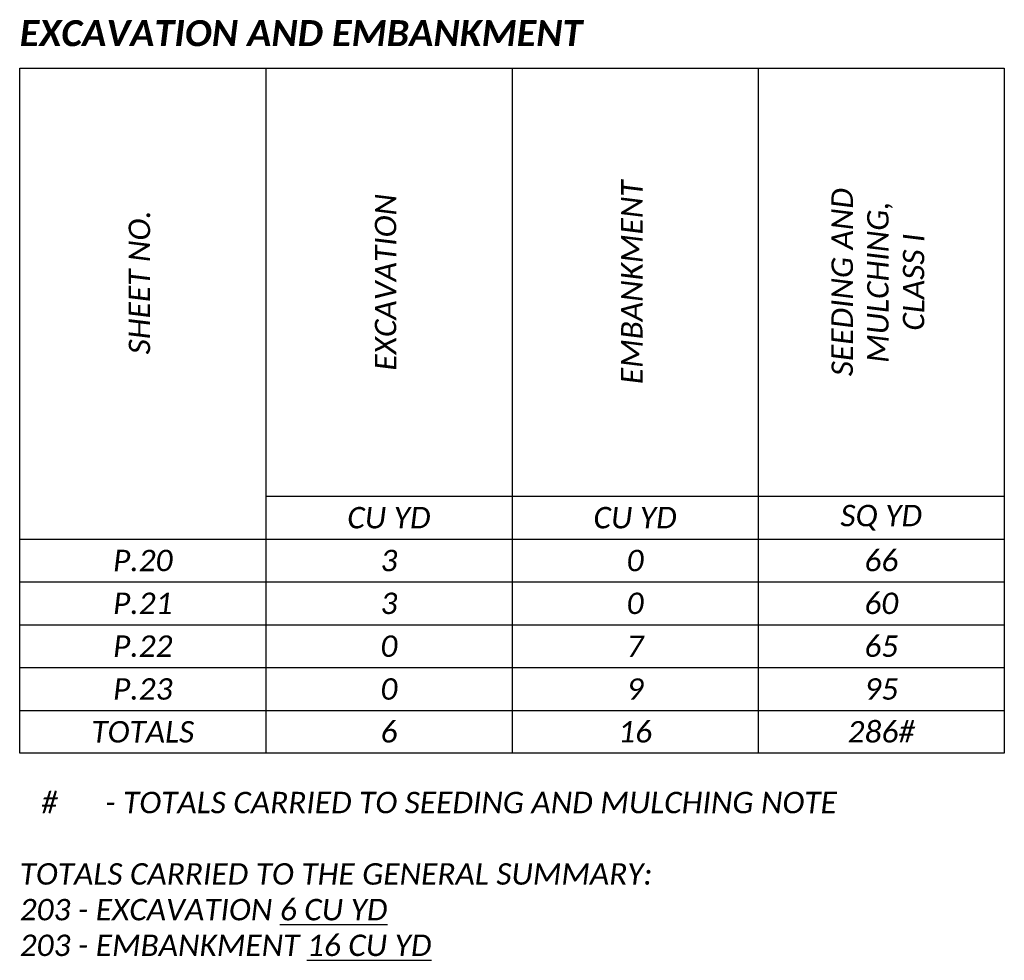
# Paper-space layout 'Layout1' of a CAD drawing. Header units: feet. Extents: x -10.5 to 42.8, y -4.9 to 21.2.
# Tile 1 of 4: x -10.5 to -4, y 1 to 7.1. Entities that reach past the tile are written whole.
import ezdxf

# ---------------------------------------------------------------- set-up
doc = ezdxf.new("R2010")
doc.units = ezdxf.units.FT
doc.header["$MEASUREMENT"] = 0
for name, color, linetype in [('SH_Border', 7, 'Continuous'), ('SH_Text', 7, 'Continuous'), ('SH_TextH', 4, 'Continuous'), ('SH_TextM', 7, 'Continuous')]:
    doc.layers.add(name, color=color, linetype=linetype)
doc.styles.add('Slanted Normal (0.125) Font 31', font='calibrii.ttf', dxfattribs={"height": 0.125})
doc.styles.add('Slanted Normal (0.14) Font 31', font='calibrii.ttf', dxfattribs={"height": 0.14})
doc.styles.add('Slanted Sub-Title (0.17) Font 31', font='calibrii.ttf', dxfattribs={"height": 0.17})

psp = doc.layouts.get("Layout1")

# ---------------------------------------------------------------- linework, layer by layer
at = {"layer": 'SH_Border'}
psp.add_lwpolyline([(-10.4795, 6.7949), (-4.0395, 6.7949), (-4.0395, 2.316), (-10.4795, 2.316)], close=True, dxfattribs=at)
for points in [[(-10.4795, 6.7949), (-4.0395, 6.7949)], [(-8.8695, 6.7949), (-8.8695, 2.316)], [(-7.2595, 6.7949), (-7.2595, 2.316)], [(-5.6495, 6.7949), (-5.6495, 2.316)], [(-4.0395, 3.996), (-8.8695, 3.996)], [(-10.4795, 3.716), (-4.0395, 3.716)], [(-4.0395, 3.436), (-10.4795, 3.436)], [(-10.4795, 3.156), (-4.0395, 3.156)], [(-4.0395, 2.876), (-10.4795, 2.876)], [(-10.4795, 2.596), (-4.0395, 2.596)]]:
    psp.add_lwpolyline(points, dxfattribs=at)

# ---------------------------------------------------------------- texts
at = {"layer": 'SH_Text', "insert": (-10.4795, 2.0643), "char_height": 0.14, "width": 6.537451, "attachment_point": 1, "style": 'Slanted Normal (0.14) Font 31'}
psp.add_mtext('\\pxi-3,l4,t4;#^I- TOTALS CARRIED TO SEEDING AND MULCHING NOTE\\P\\pi0,l0,tz;\\PTOTALS CARRIED TO THE GENERAL SUMMARY:\\P203 - EXCAVATION {\\L6 CU YD\\P}203 - EMBANKMENT {\\L16 CU YD}', dxfattribs=at)
at = {"layer": 'SH_TextH', "insert": (-10.4795, 7.1094), "char_height": 0.17, "width": 6.433431, "attachment_point": 1, "style": 'Slanted Sub-Title (0.17) Font 31'}
psp.add_mtext('{\\fCalibri|b1|i1|c0|p34;\\C4;EXCAVATION AND EMBANKMENT}', dxfattribs=at)
at = {"layer": 'SH_TextM', "char_height": 0.14, "width": 1.61, "attachment_point": 5, "rotation": 90, "style": 'Slanted Normal (0.125) Font 31'}
for s, insert in [('{\\fCalibri|b0|i1|c0|p34;EMBANKMENT}', (-6.4758, 5.3954)), ('{\\fCalibri|b0|i1|c0|p34;SEEDING AND MULCHING, CLASS I}', (-4.8658, 5.3966)), ('{\\fCalibri|b0|i1|c0|p34;EXCAVATION}', (-8.0858, 5.3954)), ('{\\fCalibri|b0|i1|c0|p34;SHEET NO.}', (-9.6958, 5.3954))]:
    psp.add_mtext(s, dxfattribs=dict(at, insert=insert))
at = {"layer": 'SH_TextM', "char_height": 0.14, "width": 1.61, "attachment_point": 5, "style": 'Slanted Normal (0.125) Font 31'}
for s, insert in [('{\\fCalibri|b0|i1|c0|p34;CU YD}', (-8.0645, 3.856)), ('{\\fCalibri|b0|i1|c0|p34;CU YD}', (-6.4545, 3.856)), ('{\\fCalibri|b0|i1|c0|p34;SQ YD}', (-4.8445, 3.856)), ('P.20', (-9.6745, 3.576)), ('{\\fCalibri|b0|i1|c0|p34;3}', (-8.0645, 3.576)), ('{\\fCalibri|b0|i1|c0|p34;0}', (-6.4545, 3.576)), ('{\\fCalibri|b0|i1|c0|p34;66}', (-4.8445, 3.576)), ('{\\fCalibri|b0|i1|c0|p34;P.21}', (-9.6745, 3.296)), ('{\\fCalibri|b0|i1|c0|p34;3}', (-8.0645, 3.296)), ('{\\fCalibri|b0|i1|c0|p34;0}', (-6.4545, 3.296)), ('{\\fCalibri|b0|i1|c0|p34;60}', (-4.8445, 3.296)), ('{\\fCalibri|b0|i1|c0|p34;P.22}', (-9.6745, 3.016)), ('{\\fCalibri|b0|i1|c0|p34;0}', (-8.0645, 3.016)), ('{\\fCalibri|b0|i1|c0|p34;7}', (-6.4545, 3.016)), ('{\\fCalibri|b0|i1|c0|p34;65}', (-4.8445, 3.016)), ('{\\fCalibri|b0|i1|c0|p34;P.23}', (-9.6745, 2.736)), ('{\\fCalibri|b0|i1|c0|p34;0}', (-8.0645, 2.736)), ('{\\fCalibri|b0|i1|c0|p34;9}', (-6.4545, 2.736)), ('{\\fCalibri|b0|i1|c0|p34;95}', (-4.8445, 2.736)), ('{\\fCalibri|b0|i1|c0|p34;TOTALS}', (-9.6745, 2.456)), ('{\\fCalibri|b0|i1|c0|p34;6}', (-8.0645, 2.456)), ('{\\fCalibri|b0|i1|c0|p34;16}', (-6.4545, 2.456)), ('{\\fCalibri|b0|i1|c0|p34;286#}', (-4.8445, 2.456))]:
    psp.add_mtext(s, dxfattribs=dict(at, insert=insert))

doc.saveas('drawing.dxf')
